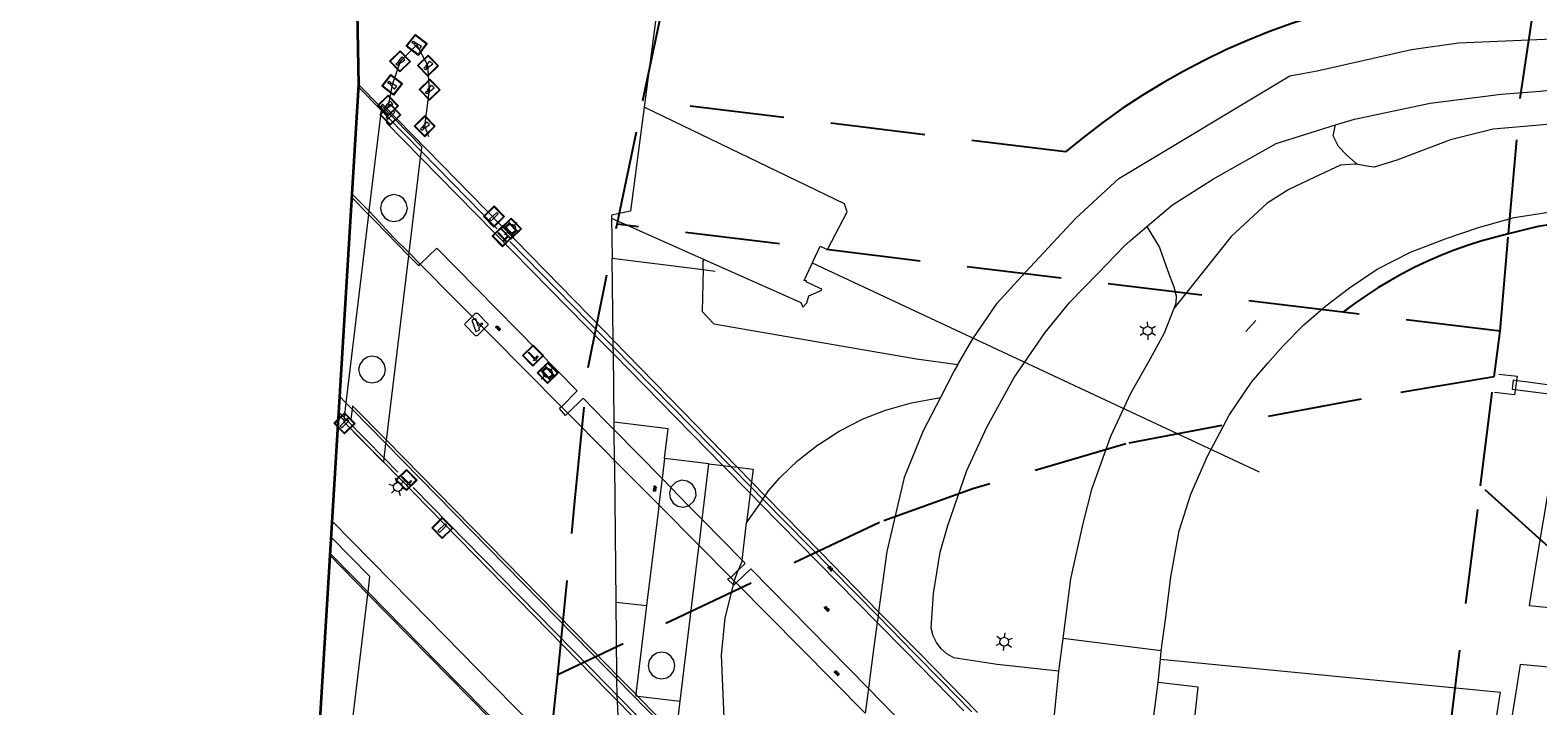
# Model space of a CAD drawing. Header units: metres. Extents: x 89872 to 94585, y 463299 to 469000.
# Tile 63 of 230: x 90555 to 90656, y 464899 to 464944. Entities that reach past the tile are written whole.
import ezdxf
from ezdxf.enums import TextEntityAlignment as Align

# ---------------------------------------------------------------- set-up
doc = ezdxf.new("R2010")
doc.units = ezdxf.units.M
doc.linetypes.add('HIDDEN', pattern=[9.525, 6.35, -3.175])
doc.layers.get('0').update_dxf_attribs({"linetype": 'CONTINUOUS'})
for name, color, linetype, lineweight in [('B-WE-BV-GELEIDECONSTRUCTIE-G', 251, 'CONTINUOUS', 13), ('B-WE-BV-LEUNING-G', 251, 'CONTINUOUS', 13), ('B-WE-GK-KADEMUUR-G', 251, 'CONTINUOUS', 13), ('B-WE-GR-BEPLANTING_CULTUUR-G', 251, 'CONTINUOUS', 13), ('B-WE-IE-MEUBILAIR_WATERWEGMEUBILAIR_MEERPAAL-S', 251, 'CONTINUOUS', 13), ('B-WE-IE-MEUBILAIR_WEGMEUBILAIR_SLAGBOOM-S', 251, 'CONTINUOUS', 13), ('B-WE-IE-TERREINAFSCHEIDING-G', 251, 'CONTINUOUS', 13), ('B-WE-IE-TERREINAFSCHEIDING_KUNSTMATIG_HEKWERK-G', 251, 'CONTINUOUS', 13), ('B-WE-KL-ET_LS_OV_LICHTMAST-S', 251, 'CONTINUOUS', 13), ('B-WE-KW-KUNSTWERK-GV', 251, 'CONTINUOUS', 13), ('B-WE-KW-KUNSTWERK_DUIKER-G', 251, 'CONTINUOUS', 13), ('B-WE-OB-BESCHOEIING-G', 251, 'CONTINUOUS', 13), ('B-WE-OG-TOPOGRAFIE_STRAATNAAM-T18', 251, 'CONTINUOUS', 13), ('B-WE-OG-TOPOGRAFIE_WATER-GV', 251, 'CONTINUOUS', 13), ('B-WE-VH-VERHARDING-GV', 251, 'CONTINUOUS', 13), ('B-WE-VV-VERKEERSTEKEN-G', 251, 'CONTINUOUS', 13), ('G04', 7, 'gemeentegr', 35), ('Percelen', 10, 'HIDDEN', 25), ('Q_CAMERA_1', 251, 'CONTINUOUS', 13), ('Q_VERKEERSREGELINSTALLATIEPA00', 251, 'CONTINUOUS', 13), ('S_GBKN_SYMBOOL_GV_GROOT_1', 251, 'CONTINUOUS', 13)]:
    doc.layers.add(name, color=color, linetype=linetype, lineweight=lineweight)
doc.styles.get("Standard").update_dxf_attribs({"font": 'isocp.shx'})
doc.linetypes.add('gemeentegr', pattern='A,1,-2.25,[1,RTW.shx,S=1.25,R=0,X=0,Y=0],-2.25', length=5.5)

# ---------------------------------------------------------------- blocks, each defined once
blk = doc.blocks.new('Q_LICHTMAST')
for points in [[(-0.26, 0.15), (-0.52, 0.3)], [(0, 0.3), (0, 0.6)], [(0.26, 0.15), (0.52, 0.3)], [(-0.26, -0.15), (-0.52, -0.3)], [(0, -0.3), (0, -0.6)], [(0.26, -0.15), (0.52, -0.3)]]:
    blk.add_lwpolyline(points)
blk.add_circle((0, 0), 0.3)
blk = doc.blocks.new('Q_VERKEERSBORD')
for points in [[(-0.5, 0.5), (0.5, 0.5), (0.5, -0.5), (-0.5, -0.5)], [(-0.37, 0.22), (0.36, 0.22), (0.36, -0.21), (-0.37, -0.21)]]:
    blk.add_lwpolyline(points, close=True)
for points in [[(-0.44, 0.46), (0.44, 0.46, -0.414214), (0.46, 0.44), (0.46, -0.44, -0.414214), (0.44, -0.46), (-0.44, -0.46, -0.414214), (-0.46, -0.44), (-0.46, 0.44), (-0.46, 0.44), (-0.46, 0.45), (-0.46, 0.45), (-0.46, 0.45), (-0.46, 0.45), (-0.46, 0.45), (-0.46, 0.45), (-0.46, 0.46), (-0.46, 0.46), (-0.46, 0.46), (-0.45, 0.46), (-0.45, 0.46), (-0.45, 0.46), (-0.45, 0.46), (-0.45, 0.46), (-0.45, 0.46), (-0.44, 0.46), (-0.44, 0.46)], [(-0.29, 0.16), (0.28, 0.16, -0.414214), (0.3, 0.14), (0.3, -0.13, -0.414214), (0.28, -0.16), (-0.29, -0.16, -0.414214), (-0.31, -0.13), (-0.31, 0.14), (-0.31, 0.14), (-0.31, 0.14), (-0.31, 0.14), (-0.31, 0.15), (-0.31, 0.15), (-0.31, 0.15), (-0.3, 0.15), (-0.3, 0.15), (-0.3, 0.15), (-0.3, 0.16), (-0.3, 0.16), (-0.3, 0.16), (-0.3, 0.16), (-0.29, 0.16), (-0.29, 0.16), (-0.29, 0.16), (-0.29, 0.16), (-0.29, 0.16)]]:
    blk.add_lwpolyline(points, format="xyb")
blk = doc.blocks.new('Q_VERKEERSREGELINSTALLATIEPAAL')
for points in [[(-0.5, 0.5), (0.5, 0.5), (0.5, -0.5), (-0.5, -0.5)], [(-0.08, 0.33), (0.07, 0.33), (0.07, -0.33), (-0.08, -0.33)]]:
    blk.add_lwpolyline(points, close=True)
blk.add_lwpolyline([(-0.44, 0.46), (0.44, 0.46, -0.414214), (0.46, 0.44), (0.46, -0.44, -0.414214), (0.44, -0.46), (-0.44, -0.46, -0.414214), (-0.46, -0.44), (-0.46, 0.44), (-0.46, 0.44), (-0.46, 0.45), (-0.46, 0.45), (-0.46, 0.45), (-0.46, 0.45), (-0.46, 0.45), (-0.46, 0.45), (-0.46, 0.46), (-0.46, 0.46), (-0.46, 0.46), (-0.45, 0.46), (-0.45, 0.46), (-0.45, 0.46), (-0.45, 0.46), (-0.45, 0.46), (-0.45, 0.46), (-0.44, 0.46), (-0.44, 0.46)], format="xyb")
blk = doc.blocks.new('Camera')
for points in [[(0.406396, 62.309263), (0.406396, 77.666466)], [(2.32688, 79.587679), (17.684498, 79.587679)], [(4.920523, 75.76609), (3.047973, 71.751755), (5.555127, 70.582774), (5.555127, 64.208597), (7.11819, 64.208597), (7.11819, 69.853463), (15.095023, 66.135019), (16.967573, 70.150396), (4.920523, 75.76609)], [(19.606024, 77.666466), (19.606024, 62.309263), (19.606024, 62.309263)], [(17.684498, 60.38805), (2.32688, 60.38805)]]:
    blk.add_lwpolyline(points)
for points in [[(0.406396, 77.666466), (0.406396, 78.727092), (1.266081, 79.587679), (2.32688, 79.587679)], [(17.684498, 79.587679), (18.747382, 79.587679), (19.606024, 78.727092), (19.606024, 77.666466)], [(2.32688, 60.38805), (1.266081, 60.38805), (0.406396, 61.247594), (0.406396, 62.309263)], [(19.606024, 62.309263), (19.606024, 61.247594), (18.747382, 60.38805), (17.684498, 60.38805)]]:
    blk.add_open_spline(points, degree=3)
blk = doc.blocks.new('Q_CAMERA')
blk.add_blockref('Camera', (-0.4, -60.4))
blk = doc.blocks.new('Q_SLAGBOOM')
blk.add_lwpolyline([(-0.5, 0.5), (0.5, 0.5), (0.5, -0.5), (-0.5, -0.5)], close=True)
blk.add_lwpolyline([(-0.44, 0.46), (0.44, 0.46, -0.414214), (0.46, 0.44), (0.46, -0.44, -0.414214), (0.44, -0.46), (-0.44, -0.46, -0.414214), (-0.46, -0.44), (-0.46, 0.44), (-0.46, 0.44), (-0.46, 0.45), (-0.46, 0.45), (-0.46, 0.45), (-0.46, 0.45), (-0.46, 0.45), (-0.46, 0.45), (-0.46, 0.46), (-0.46, 0.46), (-0.46, 0.46), (-0.45, 0.46), (-0.45, 0.46), (-0.45, 0.46), (-0.45, 0.46), (-0.45, 0.46), (-0.45, 0.46), (-0.44, 0.46), (-0.44, 0.46)], format="xyb")
for points in [[(-0.29, 0.04), (-0.38, 0.04), (-0.38, 0.1)], [(-0.38, 0.1), (-0.29, 0.1)], [(-0.29, 0.1), (-0.29, 0.2)], [(-0.29, 0.2), (-0.23, 0.2), (-0.23, 0.1)], [(-0.23, 0.04), (-0.23, -0.2), (-0.29, -0.2), (-0.29, 0.04)], [(-0.23, 0.1), (0.37, 0.1), (0.37, 0.04), (-0.23, 0.04)]]:
    blk.add_lwpolyline(points)
blk = doc.blocks.new('Q_MEERPAAL')
for points in [[(-0.5, 0.5), (0.5, 0.5), (0.5, -0.5), (-0.5, -0.5)], [(-0.08, 0.32), (0.07, 0.32), (0.07, 0.17), (-0.08, 0.17)]]:
    blk.add_lwpolyline(points, close=True)
blk.add_lwpolyline([(-0.44, 0.46), (0.44, 0.46, -0.414214), (0.46, 0.44), (0.46, -0.44, -0.414214), (0.44, -0.46), (-0.44, -0.46, -0.414214), (-0.46, -0.44), (-0.46, 0.44), (-0.46, 0.44), (-0.46, 0.45), (-0.46, 0.45), (-0.46, 0.45), (-0.46, 0.45), (-0.46, 0.45), (-0.46, 0.45), (-0.46, 0.46), (-0.46, 0.46), (-0.46, 0.46), (-0.45, 0.46), (-0.45, 0.46), (-0.45, 0.46), (-0.45, 0.46), (-0.45, 0.46), (-0.45, 0.46), (-0.44, 0.46), (-0.44, 0.46)], format="xyb")
for points in [[(-0.08, 0.12), (-0.14, -0.31)], [(-0.08, 0.12), (0.07, 0.12)], [(0.07, 0.12), (0.12, -0.31)], [(-0.14, -0.31), (0.12, -0.31)]]:
    blk.add_lwpolyline(points)
blk = doc.blocks.new('S_GBKN_SYMBOOL_GV_GROOT')
for points in [[(-0.1875, 0.03125), (-0.09375, 0.09375)], [(-0.1875, -0.0625), (0.0625, 0.09375)], [(-0.1875, 0.09375), (0.125, -0.09375)], [(-0.1875, 0), (-0.03125, -0.09375)], [(-0.125, -0.09375), (0.1875, 0.09375)], [(-0.0625, 0.09375), (0.1875, -0.0625)], [(0.03125, -0.09375), (0.1875, 0)], [(0.09375, 0.09375), (0.1875, 0.03125)]]:
    blk.add_lwpolyline(points)

msp = doc.modelspace()

# ---------------------------------------------------------------- linework, layer by layer
at = {"layer": 'B-WE-BV-GELEIDECONSTRUCTIE-G'}
for p, q in [((90577.62, 464932.32), (90578.05, 464931.88)), ((90580.32, 464929.49), (90581.08, 464928.73)), ((90581.08, 464928.73), (90590.55, 464919.16)), ((90576.08, 464919.43), (90575.65, 464919.87)), ((90576.5, 464919), (90576.08, 464919.43)), ((90578.77, 464916.69), (90576.5, 464919)), ((90590.55, 464919.16), (90590.99, 464918.72)), ((90590.99, 464918.72), (90593.52, 464916.17)), ((90593.68, 464901.49), (90578.77, 464916.69)), ((90593.52, 464916.17), (90594.12, 464915.56)), ((90594.12, 464915.56), (90597.09, 464912.56)), ((90597.09, 464912.56), (90599.79, 464909.84)), ((90599.79, 464909.84), (90601.92, 464907.69)), ((90601.92, 464907.69), (90602.16, 464907.44)), ((90602.16, 464907.44), (90602.28, 464907.32)), ((90602.28, 464907.32), (90610.95, 464898.57)), ((90594.28, 464900.88), (90593.68, 464901.49)), ((90598.22, 464896.86), (90594.28, 464900.88))]:
    msp.add_line(p, q, dxfattribs=at)
for points in [[(90581.64, 464937.29), (90581.38, 464938.01), (90581.7, 464940.46), (90581.59, 464942.08), (90580.84, 464943.47), (90579.72, 464942.36), (90579.19, 464940.79), (90578.91, 464939.38)], [(90576.48, 464933.47), (90577.62, 464932.32), (90577.62, 464932.32)], [(90578.05, 464931.88), (90579.26, 464930.56), (90580.32, 464929.49)], [(90575.01, 464909.32), (90576.65, 464907.64), (90577.57, 464906.7)], [(90577.57, 464906.7), (90582.26, 464901.94), (90586.94, 464897.19), (90592.56, 464891.51), (90594.17, 464889.86)]]:
    msp.add_lwpolyline(points, dxfattribs=at)
at = {"layer": 'B-WE-BV-LEUNING-G'}
for p, q in [((90576.92, 464940.63), (90578.44, 464939.08)), ((90578.87, 464938.64), (90581.15, 464936.31)), ((90581.15, 464936.31), (90586.25, 464931.11)), ((90593.43, 464923.8), (90587.08, 464930.27)), ((90594.03, 464923.19), (90593.43, 464923.8)), ((90601.93, 464915.15), (90594.03, 464923.19)), ((90575.96, 464918.43), (90575.59, 464918.81)), ((90576.01, 464918.4), (90576.1, 464918.3)), ((90576.1, 464918.3), (90578.65, 464915.71)), ((90578.65, 464915.71), (90579.57, 464914.77)), ((90603.28, 464913.77), (90601.93, 464915.15)), ((90593.69, 464900.39), (90580.6, 464913.73)), ((90604.08, 464912.95), (90603.28, 464913.77)), ((90611.81, 464905.09), (90604.08, 464912.95)), ((90614.19, 464902.66), (90611.81, 464905.09)), ((90594.29, 464899.77), (90593.69, 464900.39)), ((90598.11, 464895.89), (90594.29, 464899.77))]:
    msp.add_line(p, q, dxfattribs=at)
for points in [[(90578.44, 464939.08), (90578.87, 464938.64), (90578.87, 464938.64)], [(90618.11, 464898.67), (90616.97, 464899.83), (90616.14, 464900.67), (90614.19, 464902.66)]]:
    msp.add_lwpolyline(points, dxfattribs=at)
at = {"layer": 'B-WE-GK-KADEMUUR-G'}
msp.add_lwpolyline([(90653.5, 464921.36), (90654.73, 464921.21), (90654.55, 464919.96), (90653.19, 464920.11)], dxfattribs=at)
at = {"layer": 'B-WE-GR-BEPLANTING_CULTUUR-G'}
msp.add_line((90593.96, 464929.15), (90600.07, 464928.37), dxfattribs=at)
for points in [[(90600.97, 464974.54), (90600.22, 464970.57), (90596.11, 464939.28)], [(90600.07, 464928.37), (90600.08, 464928.95), (90600.13, 464929.05)]]:
    msp.add_lwpolyline(points, dxfattribs=at)
at = {"layer": 'B-WE-IE-TERREINAFSCHEIDING-G'}
msp.add_line((90593.91, 464931.82), (90593.96, 464929.15), dxfattribs=at)
at = {"layer": 'B-WE-IE-TERREINAFSCHEIDING_KUNSTMATIG_HEKWERK-G'}
msp.add_line((90600.07, 464928.37), (90600.87, 464928.27), dxfattribs=at)
at = {"layer": 'B-WE-KW-KUNSTWERK-GV'}
for p, q in [((90578.41, 464939.3), (90576.93, 464940.81)), ((90578.44, 464939.08), (90577.62, 464932.32)), ((90578.47, 464939.39), (90578.41, 464939.3)), ((90578.46, 464939.25), (90578.44, 464939.08)), ((90578.47, 464939.39), (90578.46, 464939.25)), ((90578.47, 464939.39), (90578.47, 464939.39)), ((90581.19, 464936.62), (90578.47, 464939.39)), ((90580.32, 464929.49), (90581.1, 464935.9)), ((90581.1, 464935.9), (90581.15, 464936.31)), ((90581.15, 464936.31), (90581.19, 464936.62)), ((90578.97, 464933.34), (90578.68, 464933.14)), ((90577.6, 464932.07), (90576.08, 464919.43)), ((90577.62, 464932.32), (90577.6, 464932.07)), ((90578.8, 464916.91), (90580.3, 464929.31)), ((90580.3, 464929.31), (90580.32, 464929.49)), ((90594.03, 464923.63), (90593.43, 464924.25)), ((90602.36, 464915.1), (90594.03, 464923.63)), ((90577.5, 464922.49), (90577.21, 464922.29)), ((90575.58, 464918.65), (90575.95, 464918.27)), ((90576.08, 464919.43), (90575.96, 464918.43)), ((90575.96, 464918.43), (90575.95, 464918.27)), ((90575.95, 464918.27), (90575.95, 464918.15)), ((90575.95, 464918.15), (90578.62, 464915.42)), ((90575.95, 464918.15), (90578.62, 464915.43)), ((90578.65, 464915.71), (90578.77, 464916.69)), ((90578.77, 464916.69), (90578.8, 464916.91)), ((90578.62, 464915.43), (90578.65, 464915.71)), ((90578.62, 464915.42), (90578.62, 464915.43)), ((90578.62, 464915.43), (90593.69, 464900.04)), ((90603.32, 464914.11), (90602.36, 464915.1)), ((90604.23, 464913.18), (90603.32, 464914.11)), ((90577.56, 464906.58), (90577.57, 464906.7)), ((90614.59, 464902.61), (90611.85, 464905.39)), ((90618.49, 464898.62), (90614.59, 464902.61)), ((90593.69, 464900.04), (90594.31, 464899.41)), ((90594.31, 464899.41), (90598.07, 464895.58))]:
    msp.add_line(p, q, dxfattribs=at)
for points in [[(90578.47, 464939.39), (90578.47, 464939.39), (90578.47, 464939.39)], [(90593.43, 464924.25), (90578.55, 464939.49), (90578.47, 464939.39)], [(90578.68, 464933.14), (90578.48, 464932.85), (90578.41, 464932.5), (90578.48, 464932.16), (90578.68, 464931.87), (90578.97, 464931.68), (90579.31, 464931.61), (90579.66, 464931.67), (90579.95, 464931.87), (90580.14, 464932.16), (90580.21, 464932.5), (90580.14, 464932.85), (90579.95, 464933.14), (90579.66, 464933.34), (90579.31, 464933.41), (90578.97, 464933.34)], [(90577.21, 464922.29), (90577.01, 464922), (90576.94, 464921.66), (90577.01, 464921.31), (90577.21, 464921.02), (90577.5, 464920.83), (90577.84, 464920.76), (90578.19, 464920.83), (90578.48, 464921.02), (90578.67, 464921.31), (90578.74, 464921.66), (90578.67, 464922), (90578.48, 464922.29), (90578.19, 464922.49), (90577.84, 464922.56), (90577.5, 464922.49)], [(90597.9, 464913.73), (90597.8, 464913.37), (90597.86, 464913.01)], [(90599.55, 464913.61), (90599.34, 464913.95), (90599, 464914.17), (90598.59, 464914.22), (90598.21, 464914.08), (90597.92, 464913.78), (90597.9, 464913.73), (90597.9, 464913.73)], [(90599.09, 464912.51), (90599.09, 464912.51), (90599.15, 464912.54), (90599.44, 464912.82), (90599.59, 464913.2), (90599.55, 464913.61)], [(90597.86, 464913.01), (90598.06, 464912.69), (90598.37, 464912.49), (90598.73, 464912.42), (90599.09, 464912.51)], [(90611.85, 464905.39), (90607.96, 464909.36), (90604.23, 464913.18)], [(90594.06, 464892.25), (90592.87, 464893.45), (90586.04, 464900.39), (90580.44, 464906.1), (90575.14, 464911.49)], [(90577.57, 464906.7), (90577.7, 464907.76), (90575.07, 464910.42)], [(90575.36, 464888.4), (90576.14, 464894.86), (90577.56, 464906.58)], [(90598.11, 464902.11), (90597.91, 464902.41), (90597.62, 464902.6), (90597.27, 464902.67), (90596.93, 464902.6), (90596.64, 464902.4), (90596.44, 464902.11), (90596.37, 464901.77), (90596.44, 464901.42), (90596.64, 464901.13), (90596.93, 464900.94), (90597.27, 464900.87), (90597.62, 464900.94), (90597.91, 464901.13), (90598.1, 464901.42), (90598.17, 464901.77), (90598.11, 464902.11)]]:
    msp.add_lwpolyline(points, dxfattribs=at)
at = {"layer": 'B-WE-KW-KUNSTWERK_DUIKER-G'}
msp.add_line((90637.42, 464914.77), (90607.4, 464928.8), dxfattribs=at)
msp.add_lwpolyline([(90657.56, 464920.52), (90655.29, 464920.83), (90654.69, 464920.91), (90654.46, 464920.94), (90654.38, 464920.35), (90654.6, 464920.33), (90655.08, 464920.26), (90657.22, 464919.99), (90662.25, 464919.35), (90663.25, 464919.22), (90663.52, 464919.19), (90663.51, 464919.71), (90663.33, 464919.74), (90662.42, 464919.86), (90657.56, 464920.52)], dxfattribs=at)
at = {"layer": 'B-WE-OB-BESCHOEIING-G'}
msp.add_lwpolyline([(90596.11, 464939.28), (90595.19, 464932.31), (90593.91, 464932.04)], dxfattribs=at)
at = {"layer": 'B-WE-OG-TOPOGRAFIE_STRAATNAAM-T18'}
msp.add_line((90636.51, 464924.21), (90637.18, 464924.96), dxfattribs=at)
at = {"layer": 'B-WE-OG-TOPOGRAFIE_WATER-GV'}
for p, q in [((90593.91, 464932.04), (90593.91, 464931.82)), ((90593.91, 464931.82), (90600.13, 464929.05))]:
    msp.add_line(p, q, dxfattribs=at)
msp.add_lwpolyline([(90600.13, 464929.05), (90606.62, 464926.17), (90606.76, 464925.85), (90607.04, 464926.15), (90607.17, 464926.61), (90607.63, 464926.82), (90608.01, 464927), (90608.04, 464927.05), (90607.89, 464927.12), (90606.98, 464927.56), (90607.01, 464927.61), (90606.86, 464927.65), (90607.93, 464929.95), (90608.42, 464929.72), (90609.73, 464932.26), (90609.56, 464932.8), (90596.11, 464939.28)], dxfattribs=at)
at = {"layer": 'B-WE-VH-VERHARDING-GV'}
for p, q in [((90578.41, 464939.3), (90578.46, 464939.25)), ((90578.87, 464938.64), (90578.82, 464938.23)), ((90581.1, 464935.9), (90578.82, 464938.23)), ((90593.44, 464923.33), (90581.1, 464935.9)), ((90577.6, 464932.07), (90576.47, 464933.23)), ((90578.03, 464931.64), (90577.6, 464932.07)), ((90580.3, 464929.31), (90578.03, 464931.64)), ((90581.08, 464928.73), (90582.18, 464929.82)), ((90580.97, 464928.63), (90580.3, 464929.31)), ((90580.97, 464928.63), (90581.08, 464928.73)), ((90594.03, 464923.63), (90593.96, 464929.15)), ((90594.04, 464922.72), (90593.44, 464923.33)), ((90594.03, 464923.19), (90594.03, 464923.63)), ((90594.04, 464922.72), (90594.03, 464923.19)), ((90594.1, 464918.12), (90594.04, 464922.72)), ((90601.4, 464915.21), (90594.04, 464922.72)), ((90590.99, 464918.72), (90592.01, 464919.73)), ((90592.01, 464919.73), (90593.49, 464918.22)), ((90576.53, 464919.22), (90576.5, 464919)), ((90578.8, 464916.91), (90576.53, 464919.22)), ((90590.55, 464919.16), (90590.43, 464919.04)), ((90590.83, 464918.57), (90590.43, 464919.04)), ((90590.83, 464918.57), (90590.99, 464918.72)), ((90576.1, 464918.3), (90575.95, 464918.15)), ((90593.49, 464918.22), (90594.1, 464917.6)), ((90594.1, 464917.6), (90594.1, 464918.12)), ((90594.1, 464917.6), (90597.31, 464914.33)), ((90594.12, 464915.56), (90594.1, 464917.6)), ((90593.68, 464901.75), (90578.8, 464916.91)), ((90597.47, 464915.69), (90597.31, 464914.33)), ((90600.45, 464915.33), (90597.47, 464915.69)), ((90594.13, 464915.24), (90594.12, 464915.56)), ((90594.23, 464906.04), (90594.13, 464915.24)), ((90600, 464911.59), (90600.45, 464915.33)), ((90600.45, 464915.33), (90601.4, 464915.21)), ((90603.23, 464913.35), (90601.4, 464915.21)), ((90601.4, 464915.21), (90601.93, 464915.15)), ((90601.93, 464915.15), (90602.36, 464915.1)), ((90597.31, 464914.33), (90597.09, 464912.56)), ((90597.31, 464914.33), (90597.9, 464913.73)), ((90597.9, 464913.73), (90599.09, 464912.51)), ((90603.28, 464913.77), (90603.23, 464913.35)), ((90603.32, 464914.11), (90603.28, 464913.77)), ((90597.09, 464912.56), (90597.06, 464912.27)), ((90603.23, 464913.35), (90602.99, 464911.36)), ((90603.9, 464912.67), (90603.23, 464913.35)), ((90603.9, 464912.67), (90604.08, 464912.95)), ((90611.75, 464904.67), (90603.9, 464912.67)), ((90604.08, 464912.95), (90604.23, 464913.18)), ((90597.06, 464912.27), (90596.27, 464905.8)), ((90599.09, 464912.51), (90600, 464911.59)), ((90599.79, 464909.84), (90600, 464911.59)), ((90600, 464911.59), (90602.68, 464908.85)), ((90602.68, 464908.85), (90602.99, 464911.36)), ((90598.53, 464899.37), (90599.75, 464909.54)), ((90599.75, 464909.54), (90599.79, 464909.84)), ((90577.56, 464906.58), (90575, 464909.18)), ((90601.92, 464907.69), (90601.7, 464907.57)), ((90602.1, 464907.2), (90601.7, 464907.57)), ((90602.43, 464908.19), (90601.92, 464907.69)), ((90602.28, 464907.32), (90603.26, 464908.27)), ((90603.26, 464908.27), (90611.16, 464900.23)), ((90594.18, 464889.68), (90577.56, 464906.58)), ((90601.54, 464904.99), (90602.1, 464907.2)), ((90602.1, 464907.2), (90602.16, 464907.44)), ((90602.13, 464907.17), (90602.1, 464907.2)), ((90602.13, 464907.17), (90602.28, 464907.32)), ((90594.23, 464906.04), (90596.27, 464905.8)), ((90594.28, 464901.13), (90594.23, 464906.04)), ((90596.27, 464905.8), (90595.55, 464899.84)), ((90611.75, 464904.67), (90611.53, 464903.02)), ((90611.81, 464905.09), (90611.75, 464904.67)), ((90613.65, 464902.73), (90611.75, 464904.67)), ((90611.85, 464905.39), (90611.81, 464905.09)), ((90624.21, 464903.58), (90623.93, 464901.4)), ((90630.83, 464902.76), (90624.21, 464903.58)), ((90617.58, 464898.73), (90613.65, 464902.73)), ((90630.77, 464902.18), (90630.83, 464902.76)), ((90594.28, 464901.13), (90593.68, 464901.75)), ((90623.93, 464901.4), (90623.58, 464898.01)), ((90630.61, 464900.64), (90630.77, 464902.18)), ((90594.28, 464900.88), (90594.28, 464901.13)), ((90595.55, 464899.84), (90594.28, 464901.13)), ((90594.29, 464899.77), (90594.28, 464900.88)), ((90630.16, 464897.19), (90630.61, 464900.64)), ((90594.66, 464891.63), (90594.31, 464899.41)), ((90595.67, 464899.71), (90595.55, 464899.84)), ((90598.25, 464897.08), (90595.67, 464899.71)), ((90595.67, 464899.71), (90598.53, 464899.37)), ((90598.25, 464897.08), (90598.53, 464899.37)), ((90611.16, 464900.23), (90610.95, 464898.57)), ((90611.16, 464900.23), (90614.47, 464896.86))]:
    msp.add_line(p, q, dxfattribs=at)
for points in [[(90617.17, 464921.99), (90618.18, 464923.72), (90619.8, 464926.11), (90621.41, 464927.89), (90625.08, 464931.84), (90627.97, 464934.49), (90639.46, 464941.39), (90640.3, 464941.54), (90641.3, 464941.72), (90647.62, 464943.15), (90650.79, 464943.61), (90656.56, 464943.85), (90659.43, 464944.12), (90660.76, 464944.25)], [(90642.52, 464938.1), (90643.81, 464938.47), (90648.88, 464939.55), (90653.64, 464940.15), (90656.27, 464940.37), (90660.02, 464940.78)], [(90578.46, 464939.25), (90578.89, 464938.81), (90578.87, 464938.64)], [(90629.86, 464931.27), (90631.57, 464932.73), (90634.33, 464934.48), (90638.55, 464936.85), (90642.52, 464938.1)], [(90644.05, 464935.43), (90643.89, 464935.52), (90643.27, 464936.09), (90642.73, 464936.64), (90642.36, 464937.35), (90642.52, 464938.1)], [(90658.58, 464938.3), (90656.23, 464938.08), (90653.12, 464937.8), (90650.25, 464937.1), (90646.64, 464935.73), (90645.11, 464935.25), (90644.76, 464935.29), (90644.05, 464935.43)], [(90644.05, 464935.43), (90643.79, 464935.46), (90642.86, 464935.39), (90641.14, 464934.59), (90639.38, 464933.75), (90637.94, 464932.83), (90635.52, 464930.59), (90631.68, 464925.76)], [(90630.83, 464902.76), (90631.13, 464905.02), (90631.47, 464907.73), (90632.02, 464910.83), (90632.82, 464913.28), (90633.93, 464915.83), (90635.39, 464918.59), (90636.88, 464920.82), (90637.98, 464922.08), (90638.99, 464923.23), (90640.4, 464924.67), (90641.87, 464925.95), (90643.46, 464927.14), (90645.33, 464928.4), (90647.56, 464929.54), (90649.95, 464930.46), (90652.12, 464931.2), (90654.51, 464931.87), (90657.12, 464932.27), (90658.84, 464932.44), (90659.52, 464932.49)], [(90616.89, 464902.29), (90616.44, 464902.56), (90616.05, 464902.9), (90615.74, 464903.32), (90615.51, 464903.78), (90615.38, 464904.28), (90615.53, 464906.62), (90615.98, 464909.4), (90616.5, 464911.18), (90617.78, 464914.88), (90619.11, 464917.78), (90620.95, 464921.12), (90623.04, 464924.14), (90624.69, 464926.19), (90626.58, 464928.13), (90628.33, 464929.95), (90628.75, 464930.33), (90629.86, 464931.27)], [(90629.86, 464931.27), (90630.7, 464929.85), (90631.24, 464928.33), (90631.67, 464927.21), (90631.82, 464926.62), (90631.8, 464926.13), (90631.68, 464925.76)], [(90582.18, 464929.82), (90591.62, 464920.22), (90590.55, 464919.16)], [(90600.07, 464928.37), (90600, 464925.55), (90600.79, 464924.72), (90614.39, 464922.37), (90617.17, 464921.99)], [(90631.68, 464925.76), (90631.02, 464924.11), (90630.07, 464922.39), (90628.77, 464920.05), (90627.42, 464917.17), (90626.14, 464913.6), (90625.56, 464911.31), (90624.73, 464907.59), (90624.21, 464903.58)], [(90617.17, 464921.99), (90616.92, 464921.57), (90616, 464919.78)], [(90658.2, 464921.84), (90658.04, 464920.9), (90657.87, 464919.91), (90656, 464908.73), (90655.53, 464905.8), (90658.67, 464905.49)], [(90604.23, 464913.18), (90604.46, 464913.52), (90605.2, 464914.37), (90605.26, 464914.44), (90606.43, 464915.55), (90606.51, 464915.61), (90607.77, 464916.6), (90607.85, 464916.65), (90609.21, 464917.52), (90609.29, 464917.57), (90610.73, 464918.3), (90610.82, 464918.34), (90612.32, 464918.92), (90612.41, 464918.96), (90613.96, 464919.4), (90614.05, 464919.42), (90616, 464919.78)], [(90616, 464919.78), (90614.84, 464917.55), (90613.56, 464914.4), (90612.39, 464909.43), (90611.85, 464905.39)], [(90576.5, 464919), (90576.42, 464918.32), (90576.16, 464918.37), (90576.1, 464918.3)], [(90597.47, 464915.69), (90597.71, 464917.68), (90594.1, 464918.12)], [(90602.36, 464915.1), (90603.43, 464914.97), (90603.32, 464914.11)], [(90602.99, 464911.36), (90603.85, 464912.6), (90603.9, 464912.67)], [(90602.43, 464908.19), (90602.44, 464908.19), (90602.68, 464908.78), (90602.68, 464908.85)], [(90602.68, 464908.85), (90602.84, 464908.69), (90602.84, 464908.58), (90602.43, 464908.19)], [(90602.16, 464907.44), (90602.16, 464907.44), (90602.43, 464908.19)], [(90601.67, 464893.6), (90601.3, 464902.47), (90601.54, 464904.99)], [(90611.53, 464903.02), (90611.3, 464901.3), (90611.16, 464900.23)], [(90623.93, 464901.4), (90619.81, 464901.84), (90616.89, 464902.29)], [(90647.55, 464885.33), (90647.72, 464885.59), (90647.9, 464885.8), (90648.13, 464885.96), (90648.4, 464886.04), (90652.13, 464886.63), (90652.04, 464887.39), (90652.04, 464887.45), (90651.94, 464889.24), (90651.94, 464889.35), (90652.03, 464890.98), (90652.04, 464891.11), (90653.09, 464896.71), (90653.59, 464899.84), (90653.61, 464899.97), (90630.77, 464902.18)], [(90658, 464901.55), (90654.92, 464901.85), (90654.58, 464899.69), (90654.07, 464896.54), (90653.02, 464890.93), (90652.94, 464889.3), (90653.03, 464887.5), (90653.23, 464885.79), (90648.56, 464885.05), (90648.28, 464884.62)], [(90632.92, 464896.84), (90633.31, 464900.33), (90630.61, 464900.64)], [(90594.31, 464899.41), (90594.29, 464899.76), (90594.29, 464899.77)], [(90595.55, 464899.84), (90595.54, 464899.73), (90595.67, 464899.71)]]:
    msp.add_lwpolyline(points, dxfattribs=at)
at = {"layer": 'G04', "flags": 128}
msp.add_lwpolyline([(91850.13, 468411.97), (91843.55, 468405.59), (91838.79, 468398.01), (91834.85, 468387.36), (91832.72, 468362.65), (91839.79, 468348.62), (91846.13, 468336.03), (91847.97, 468332.39), (91851.13, 468324.92), (91850.03, 468319.75), (91834.88, 468291.11), (91819.18, 468261.42), (91815.07, 468251.21), (91809.47, 468221.22), (91808.12, 468213.95), (91805.04, 468206.84), (91799.5, 468198.47), (91790.73, 468187.78), (91778.54, 468171.54), (91771.95, 468159.37), (91769.39, 468153.14), (91768.6, 468150.86), (91763, 468134.6), (91760.38, 468127.16), (91756.54, 468118.92), (91728.77, 468069.12), (91738.58, 468072.57), (91752.17, 468076.29), (91760.6, 468078.53), (91779.45, 468084.02), (91788.75, 468086.31), (91791.09, 468086.88), (91802.47, 468089.49), (91812.71, 468091.13), (91823.5, 468092.43), (91835.64, 468093.28), (91848.6, 468093.53), (91857.94, 468093.47), (91872.55, 468092.17), (91890.59, 468090.09), (91909.12, 468087.5), (91924.19, 468085.55), (91938.16, 468084.3), (91949.21, 468083.34), (91956.64, 468083.07), (91965.37, 468084.21), (91979.47, 468086.42), (91997.78, 468090.26), (92000, 468090.88), (92031.09, 468099.48), (92034.39, 468090.57), (92035.39, 468087.87), (92040.67, 468073.65), (92043.61, 468040.61), (92037.46, 468021.89), (92030.27, 468000), (92023.53, 467979.49), (92022.29, 467977.44), (92021.1, 467975.47), (92000, 467940.59), (91998.91, 467938.78), (91980.03, 467907.98), (91941.83, 467844.72), (91928.74, 467852.65), (91917.08, 467845.72), (91909.12, 467836.69), (91903.94, 467827.09), (91903.68, 467826.61), (91895.8, 467791.89), (91888.8, 467767.45), (91888.2, 467765.57), (91884.97, 467755.36), (91883.28, 467750), (91879.67, 467738.58), (91884.22, 467738.34), (91878.28, 467723.67), (91862.36, 467683.91), (91861.52, 467681.81), (91855.02, 467665.48), (91854.54, 467664.27), (91852.88, 467660.11), (91852.36, 467658.81), (91792.47, 467640.26), (91787.65, 467627.75), (91784.38, 467619.38), (91791.33, 467616.4), (91791.2, 467615.51), (91790.82, 467612.97), (91840.8, 467581.24), (91843.65, 467573.99), (91822.14, 467507.77), (91819.61, 467500), (91805.73, 467457.4), (91781.93, 467384.37), (91775.01, 467362.82), (91766.98, 467337.81), (91736.49, 467250), (91715.44, 467189.4), (91714.37, 467186.31), (91684.44, 467099.92), (91660.3, 467030.44), (91649.74, 467000), (91615.16, 466900.35), (91571.28, 466773.64), (91563.09, 466750), (91536.55, 466673.43), (91521.12, 466628.88), (91500, 466568), (91494.85, 466553.15), (91464.02, 466554.89), (91466.58, 466573.13), (91441.36, 466572.1), (91303.2, 466576.33), (91243.76, 466579.12), (91243.75, 466575.59), (91230.75, 466576.46), (91220.08, 466569.55), (91083.3, 466519.09), (91074.4, 466517.41), (91068.38, 466517.36), (91055.96, 466517.87), (91042.08, 466518.46), (91040.64, 466518.05), (91039.53, 466517.65), (91038.82, 466517.17), (91037.76, 466515.52), (91037.23, 466513.35), (91037.06, 466511.43), (91037, 466500), (91036.98, 466496.04), (91016.35, 466494.25), (91015.63, 466494.18), (91000, 466492.83), (90952.55, 466488.72), (90913.64, 466484.41), (90883.49, 466481.07), (90860.97, 466478.57), (90819.4, 466472.75), (90816.53, 466472.26), (90805.15, 466470.33), (90790.9, 466467.91), (90790.65, 466467.83), (90786.49, 466466.39), (90753.81, 466455.65), (90747.39, 466453.54), (90654.55, 466423.04), (90596.98, 466404.49), (90562.47, 466393.6), (90510.48, 466376.89), (90500, 466373.58), (90486.92, 466369.46), (90485.67, 466369.06), (90456.64, 466360.75), (90417.05, 466350.84), (90413.71, 466350), (90358.92, 466337.24), (90356.24, 466336.62), (90306.21, 466324.63), (90267.49, 466315.16), (90257.95, 466312.83), (90231.81, 466306.54), (90222.24, 466304.08), (90207.54, 466309.46), (90195.97, 466315.9), (90194.26, 466316.95), (90176.07, 466328.04), (90175.09, 466328.63), (90174.52, 466328.98), (90157.03, 466338.86), (90140.91, 466347.13), (90137.55, 466348.81), (90121.69, 466356.76), (90115.8, 466359.28), (90113.06, 466360.46), (90103.17, 466364.55), (90096.01, 466367.31), (90093.68, 466368.25), (90084.28, 466372.05), (90073.34, 466375.83), (90065.02, 466379.45), (90055.03, 466376.08), (90052.22, 466375.13), (90000, 466355.18), (89993.35, 466352.63), (89977.66, 466343.27), (89948.17, 466323), (89945.04, 466324.15), (89937.63, 466327.88), (89934.29, 466328.04), (89930.12, 466326.89), (89924.29, 466323.87), (89887.83, 466296.8), (89871.9, 466284.97), (89890.37, 466265.63), (89909.15, 466251.02), (89910.71, 466250), (89924.52, 466240.97), (89938.91, 466234.61), (89946.01, 466232.06), (89972.78, 466223.04), (89991.66, 466217.12), (90000, 466214.72), (90008.93, 466212.15), (90053.17, 466197.99), (90131.05, 466177.04), (90246.78, 466147.88), (90381.64, 466120.49), (90419.11, 466113.14), (90486.12, 466099.12), (90500, 466095.31), (90508.62, 466092.94), (90528.26, 466086.81), (90549.57, 466078.72), (90573.68, 466068.23), (90592.78, 466058.74), (90613.33, 466046.39), (90639.73, 466025.12), (90660.89, 466007.96), (90668.38, 466000), (90669.74, 465998.55), (90706.41, 465954.13), (90719.34, 465939.06), (90732.77, 465921.48), (90749.27, 465894.73), (90758.59, 465878.45), (90765.69, 465864.27), (90769.72, 465854.25), (90777.94, 465830.24), (90785.15, 465805.74), (90795.9, 465764.18), (90799.08, 465750), (90804.64, 465725.13), (90808.64, 465705.73), (90811.48, 465686.28), (90813.51, 465667.73), (90814.33, 465653.29), (90814.31, 465632.37), (90813.48, 465615.87), (90807.88, 465558.14), (90805.43, 465519.02), (90803.42, 465500), (90802.3, 465489.38), (90800.77, 465474.98), (90799.03, 465463.7), (90796.98, 465454.32), (90794.88, 465446.09), (90792.13, 465436.8), (90787.93, 465425.86), (90778.97, 465404.64), (90771.91, 465388.72), (90766.17, 465377.37), (90754.83, 465357.25), (90746.16, 465342.14), (90740.98, 465333.85), (90736.24, 465326.28), (90703.82, 465279.13), (90684, 465250), (90683.4, 465249.12), (90681.27, 465245.99), (90671.63, 465227.59), (90628.18, 465144.59), (90598.58, 465085.52), (90590.82, 465068.2), (90584.47, 465051.19), (90575.96, 465007.11), (90575.96, 465000), (90575.97, 464994.56), (90576.93, 464940.82), (90571.8, 464856.83), (90571.68, 464854.78), (90566.85, 464822.52), (90566.43, 464806.17), (90566.9, 464789.33), (90567.3, 464767.29), (90568.64, 464750), (90569.06, 464744.62), (90570.28, 464725.4), (90570.6, 464708.3), (90570.76, 464689.64), (90572.45, 464670.59), (90574.1, 464660.7), (90577.49, 464644.86), (90582.83, 464625.08), (90590.22, 464593.89), (90596.61, 464572.31), (90608.03, 464538.66), (90617.42, 464505), (90619, 464500), (90620.46, 464495.41), (90635.19, 464457.9), (90649.85, 464420.74), (90666.07, 464382.4), (90684.4, 464339.43), (90711.01, 464289.47), (90721.04, 464269.18), (90730.01, 464250), (90741.62, 464225.18), (90755.85, 464195.33), (90762.73, 464180.92)], dxfattribs=at)
msp.add_lwpolyline([(91850.13, 468411.97), (91843.55, 468405.59), (91838.79, 468398.01), (91834.85, 468387.36), (91832.72, 468362.65), (91839.79, 468348.62), (91846.13, 468336.03), (91847.97, 468332.39), (91851.13, 468324.92), (91850.03, 468319.75), (91834.88, 468291.11), (91819.18, 468261.42), (91815.07, 468251.21), (91809.47, 468221.22), (91808.12, 468213.95), (91805.04, 468206.84), (91799.5, 468198.47), (91790.73, 468187.78), (91778.54, 468171.54), (91771.95, 468159.37), (91769.39, 468153.14), (91768.6, 468150.86), (91763, 468134.6), (91760.38, 468127.16), (91756.54, 468118.92), (91728.77, 468069.12), (91738.58, 468072.57), (91752.17, 468076.29), (91760.6, 468078.53), (91779.45, 468084.02), (91788.75, 468086.31), (91791.09, 468086.88), (91802.47, 468089.49), (91812.71, 468091.13), (91823.5, 468092.43), (91835.64, 468093.28), (91848.6, 468093.53), (91857.94, 468093.47), (91872.55, 468092.17), (91890.59, 468090.09), (91909.12, 468087.5), (91924.19, 468085.55), (91938.16, 468084.3), (91949.21, 468083.34), (91956.64, 468083.07), (91965.37, 468084.21), (91979.47, 468086.42), (91997.78, 468090.26), (92000, 468090.88), (92031.09, 468099.48), (92034.39, 468090.57), (92035.39, 468087.87), (92040.67, 468073.65), (92043.61, 468040.61), (92037.46, 468021.89), (92030.27, 468000), (92023.53, 467979.49), (92022.29, 467977.44), (92021.1, 467975.47), (92000, 467940.59), (91998.91, 467938.78), (91980.03, 467907.98), (91941.83, 467844.72), (91928.74, 467852.65), (91917.08, 467845.72), (91909.12, 467836.69), (91903.94, 467827.09), (91903.68, 467826.61), (91895.8, 467791.89), (91888.8, 467767.45), (91888.2, 467765.57), (91884.97, 467755.36), (91883.28, 467750), (91879.67, 467738.58), (91884.22, 467738.34), (91878.28, 467723.67), (91862.36, 467683.91), (91861.52, 467681.81), (91855.02, 467665.48), (91854.54, 467664.27), (91852.88, 467660.11), (91852.36, 467658.81), (91792.47, 467640.26), (91787.65, 467627.75), (91784.38, 467619.38), (91791.33, 467616.4), (91791.2, 467615.51), (91790.82, 467612.97), (91840.8, 467581.24), (91843.65, 467573.99), (91822.14, 467507.77), (91819.61, 467500), (91805.73, 467457.4), (91781.93, 467384.37), (91775.01, 467362.82), (91766.98, 467337.81), (91736.49, 467250), (91715.44, 467189.4), (91714.37, 467186.31), (91684.44, 467099.92), (91660.3, 467030.44), (91649.74, 467000), (91615.16, 466900.35), (91571.28, 466773.64), (91563.09, 466750), (91536.55, 466673.43), (91521.12, 466628.88), (91500, 466568), (91494.85, 466553.15), (91464.02, 466554.89), (91466.58, 466573.13), (91441.36, 466572.1), (91303.2, 466576.33), (91243.76, 466579.12), (91243.75, 466575.59), (91230.75, 466576.46), (91220.08, 466569.55), (91083.3, 466519.09), (91074.4, 466517.41), (91068.38, 466517.36), (91055.96, 466517.87), (91042.08, 466518.46), (91040.64, 466518.05), (91039.53, 466517.65), (91038.82, 466517.17), (91037.76, 466515.52), (91037.23, 466513.35), (91037.06, 466511.43), (91037, 466500), (91036.98, 466496.04), (91016.35, 466494.25), (91015.63, 466494.18), (91000, 466492.83), (90952.55, 466488.72), (90913.64, 466484.41), (90883.49, 466481.07), (90860.97, 466478.57), (90819.4, 466472.75), (90816.53, 466472.26), (90805.15, 466470.33), (90790.9, 466467.91), (90790.65, 466467.83), (90786.49, 466466.39), (90753.81, 466455.65), (90747.39, 466453.54), (90654.55, 466423.04), (90596.98, 466404.49), (90562.47, 466393.6), (90510.48, 466376.89), (90500, 466373.58), (90486.92, 466369.46), (90485.67, 466369.06), (90456.64, 466360.75), (90417.05, 466350.84), (90413.71, 466350), (90358.92, 466337.24), (90356.24, 466336.62), (90306.21, 466324.63), (90267.49, 466315.16), (90257.95, 466312.83), (90231.81, 466306.54), (90222.24, 466304.08), (90207.54, 466309.46), (90195.97, 466315.9), (90194.26, 466316.95), (90176.07, 466328.04), (90175.09, 466328.63), (90174.52, 466328.98), (90157.03, 466338.86), (90140.91, 466347.13), (90137.55, 466348.81), (90121.69, 466356.76), (90115.8, 466359.28), (90113.06, 466360.46), (90103.17, 466364.55), (90096.01, 466367.31), (90093.68, 466368.25), (90084.28, 466372.05), (90073.34, 466375.83), (90065.02, 466379.45), (90055.03, 466376.08), (90052.22, 466375.13), (90000, 466355.18), (89993.35, 466352.63), (89977.66, 466343.27), (89948.17, 466323), (89945.04, 466324.15), (89937.63, 466327.88), (89934.29, 466328.04), (89930.12, 466326.89), (89924.29, 466323.87), (89887.83, 466296.8), (89871.9, 466284.97), (89890.37, 466265.63), (89909.15, 466251.02), (89910.71, 466250), (89924.52, 466240.97), (89938.91, 466234.61), (89946.01, 466232.06), (89972.78, 466223.04), (89991.66, 466217.12), (90000, 466214.72), (90008.93, 466212.15), (90053.17, 466197.99), (90131.05, 466177.04), (90246.78, 466147.88), (90381.64, 466120.49), (90419.11, 466113.14), (90486.12, 466099.12), (90500, 466095.31), (90508.62, 466092.94), (90528.26, 466086.81), (90549.57, 466078.72), (90573.68, 466068.23), (90592.78, 466058.74), (90613.33, 466046.39), (90639.73, 466025.12), (90660.89, 466007.96), (90668.38, 466000), (90669.74, 465998.55), (90706.41, 465954.13), (90719.34, 465939.06), (90732.77, 465921.48), (90749.27, 465894.73), (90758.59, 465878.45), (90765.69, 465864.27), (90769.72, 465854.25), (90777.94, 465830.24), (90785.15, 465805.74), (90795.9, 465764.18), (90799.08, 465750), (90804.64, 465725.13), (90808.64, 465705.73), (90811.48, 465686.28), (90813.51, 465667.73), (90814.33, 465653.29), (90814.31, 465632.37), (90813.48, 465615.87), (90807.88, 465558.14), (90805.43, 465519.02), (90803.42, 465500), (90802.3, 465489.38), (90800.77, 465474.98), (90799.03, 465463.7), (90796.98, 465454.32), (90794.88, 465446.09), (90792.13, 465436.8), (90787.93, 465425.86), (90778.97, 465404.64), (90771.91, 465388.72), (90766.17, 465377.37), (90754.83, 465357.25), (90746.16, 465342.14), (90740.98, 465333.85), (90736.24, 465326.28), (90703.82, 465279.13), (90684, 465250), (90683.4, 465249.12), (90681.27, 465245.99), (90671.63, 465227.59), (90628.18, 465144.59), (90598.58, 465085.52), (90590.82, 465068.2), (90584.47, 465051.19), (90575.96, 465007.11), (90575.96, 465000), (90575.97, 464994.56), (90576.93, 464940.82), (90571.8, 464856.83), (90571.68, 464854.78), (90566.85, 464822.52), (90566.43, 464806.17), (90566.9, 464789.33), (90567.3, 464767.29), (90568.64, 464750), (90569.06, 464744.62), (90570.28, 464725.4), (90570.6, 464708.3), (90570.76, 464689.64), (90572.45, 464670.59), (90574.1, 464660.7), (90577.49, 464644.86), (90582.83, 464625.08), (90590.22, 464593.89), (90596.61, 464572.31), (90608.03, 464538.66), (90617.42, 464505), (90619, 464500), (90620.46, 464495.41), (90635.19, 464457.9), (90649.85, 464420.74), (90666.07, 464382.4), (90684.4, 464339.43), (90711.01, 464289.47), (90721.04, 464269.18), (90730.01, 464250), (90741.62, 464225.18), (90755.85, 464195.33), (90762.73, 464180.92)], dxfattribs=at)
at = {"layer": 'Percelen'}
for p, q in [((90594.29, 464931.42), (90596.03, 464939.74)), ((90643.01, 464925.51), (90594.29, 464931.42)), ((90653.57, 464924.23), (90654.14, 464930.77)), ((90653.57, 464924.23), (90643.01, 464925.51)), ((90653.18, 464921.16), (90653.57, 464924.23)), ((90652.27, 464913.84), (90653.18, 464921.16)), ((90664.37, 464902.96), (90652.27, 464913.84))]:
    msp.add_line(p, q, dxfattribs=at)
for points in [[(90575.97, 464994.56), (90576.93, 464940.82), (90571.8, 464856.83)], [(90596.03, 464939.74), (90601.17, 464964.32), (90602, 464968.8), (90598.5, 464972.26)], [(90656.08, 464947.62), (90652.1, 464947.38), (90650.5, 464947.26), (90648.91, 464947.08), (90647.33, 464946.85), (90645.76, 464946.57), (90644.2, 464946.23), (90642.65, 464945.84), (90641.12, 464945.4), (90639.6, 464944.91), (90638.09, 464944.37), (90636.61, 464943.77), (90635.15, 464943.13), (90633.71, 464942.43), (90632.29, 464941.69), (90630.91, 464940.91), (90629.54, 464940.07), (90628.21, 464939.19), (90626.91, 464938.26), (90625.64, 464937.3), (90624.4, 464936.28), (90596.03, 464939.74)], [(90654.14, 464930.77), (90654.93, 464939.87), (90656.08, 464947.62)], [(90667.65, 464932.15), (90659.93, 464931.72), (90658.44, 464931.61), (90657.29, 464931.46), (90656.13, 464931.26), (90655.22, 464931.05), (90654.14, 464930.77)], [(90590.31, 464901.16), (90591.46, 464912.82), (90592.35, 464921.79), (90594.29, 464931.42)], [(90654.14, 464930.77), (90653.21, 464930.54), (90652.29, 464930.28), (90651.39, 464929.99), (90650.49, 464929.67), (90649.6, 464929.32), (90648.72, 464928.94), (90647.86, 464928.53), (90647.01, 464928.09), (90646.18, 464927.63), (90645.36, 464927.14), (90644.56, 464926.62), (90643.78, 464926.08), (90643.01, 464925.51)], [(90653.18, 464921.16), (90644.25, 464919.68), (90628.44, 464916.68), (90618.17, 464913.64), (90611.91, 464911.39), (90590.31, 464901.16)], [(90654.98, 464774.02), (90648.49, 464800.07), (90647.85, 464803.2), (90643.81, 464840.89), (90648.9, 464887.05), (90652.27, 464913.84)], [(90584.25, 464844.62), (90585.91, 464859.28), (90590.31, 464901.16)]]:
    msp.add_lwpolyline(points, dxfattribs=at)

# ---------------------------------------------------------------- block references
at = {"layer": 'B-WE-IE-MEUBILAIR_WATERWEGMEUBILAIR_MEERPAAL-S'}
for p, rotation in [((90580.84, 464943.47), 52.49132510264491), ((90579.72, 464942.36), 134.4901349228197), ((90581.59, 464942.08), 134.3089575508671), ((90579.19, 464940.79), 52.49132510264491), ((90581.7, 464940.46), 134.3089575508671), ((90578.91, 464939.38), 134.3089575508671), ((90581.38, 464938.01), 134.3089575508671)]:
    msp.add_blockref('Q_MEERPAAL', p, dxfattribs=dict(at, rotation=rotation))
at = {"layer": 'B-WE-IE-MEUBILAIR_WEGMEUBILAIR_SLAGBOOM-S'}
for p, rotation in [((90586.61, 464930.62), 134.4646295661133), ((90588.65, 464922.6), 134.5275364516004), ((90580.15, 464914.24), 134.4236126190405)]:
    msp.add_blockref('Q_SLAGBOOM', p, dxfattribs=dict(at, rotation=rotation))
at = {"layer": 'B-WE-KL-ET_LS_OV_LICHTMAST-S'}
for p, rotation in [((90587.16, 464931.12), 134.3089575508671), ((90629.92, 464924.26), 61.2989119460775), ((90589.63, 464921.43), 134.5275364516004), ((90579.57, 464913.77), 134.4236126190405), ((90620.28, 464903.37), 173.8628918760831)]:
    msp.add_blockref('Q_LICHTMAST', p, dxfattribs=dict(at, rotation=rotation))
at = {"layer": 'B-WE-VV-VERKEERSTEKEN-G'}
for p, rotation in [((90587.16, 464931.12), 134.3089575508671), ((90589.63, 464921.43), 134.5275364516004)]:
    msp.add_blockref('Q_VERKEERSBORD', p, dxfattribs=dict(at, rotation=rotation))
at = {"layer": 'Q_CAMERA_1', "xscale": 0.06, "yscale": 0.06, "rotation": 134.5758619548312}
msp.add_blockref('Q_CAMERA', (90585.66, 464924.68), dxfattribs=at)
at = {"layer": 'Q_VERKEERSREGELINSTALLATIEPA00'}
for p, rotation in [((90579.07, 464938.78), 134.466690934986), ((90586.02, 464931.94), 134.3089575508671), ((90575.99, 464918.04), 134.32122207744), ((90582.55, 464911.01), 134.4236126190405)]:
    msp.add_blockref('Q_VERKEERSREGELINSTALLATIEPAAL', p, dxfattribs=dict(at, rotation=rotation))
at = {"layer": 'S_GBKN_SYMBOOL_GV_GROOT_1'}
for p, rotation in [((90586.3, 464924.43), 134.5275364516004), ((90596.84, 464913.65), 83.08600637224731), ((90608.61, 464908.29), 134.4572857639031), ((90608.37, 464905.59), 134.4595319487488), ((90609.05, 464901.27), 134.4595319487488)]:
    msp.add_blockref('S_GBKN_SYMBOOL_GV_GROOT', p, dxfattribs=dict(at, rotation=rotation))

# ---------------------------------------------------------------- texts
at = {"layer": 'B-WE-OG-TOPOGRAFIE_STRAATNAAM-T18'}
msp.add_text('Oude Rhijnhofweg', height=0.005, rotation=48.6471, dxfattribs=at).set_placement((90636.51, 464924.21), align=Align.MIDDLE)

doc.saveas('drawing.dxf')
